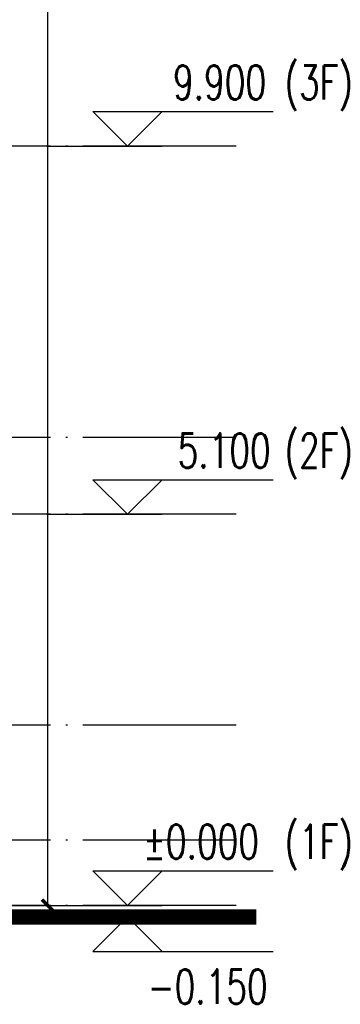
# Model space of a CAD drawing. Header units: millimetres. Extents: x 708158 to 1984082, y -168213 to -53.
# Tile 124 of 220: x 946917 to 951097, y -87247 to -74408. Entities that reach past the tile are written whole.
import ezdxf

# ---------------------------------------------------------------- set-up
doc = ezdxf.new("R2010")
doc.units = ezdxf.units.MM
doc.header["$LTSCALE"] = 1000
doc.linetypes.add('DOTE', pattern=[2.42, 2, -0.2, 0.02, -0.2])
doc.layers.get('0').update_dxf_attribs({"color": 8})
for name, color, linetype in [('A-AXIS', 1, 'DOTE'), ('DIM_ELEV', 3, 'Continuous'), ('PUB_DIM', 3, 'Continuous'), ('PUB_TEXT', 7, 'Continuous'), ('立面加粗', 5, 'Continuous')]:
    doc.layers.add(name, color=color, linetype=linetype)
doc.styles.add('_TCH_DIM', font='SIMPLEX', dxfattribs={"bigfont": 'GBCBIG'})
doc.styles.add('_TCH_DIM_T3', font='SIMPLEX', dxfattribs={"width": 0.705882, "bigfont": 'GBCBIG'})
doc.dimstyles.new('_TCH_ARCH&&150', dxfattribs={"dimtxt": 446.25, "dimasz": 150, "dimexe": 375, "dimexo": 450, "dimgap": 189.375, "dimtad": 1, "dimdec": 0, "dimzin": 0, "dimdsep": 46, "dimtxsty": '_TCH_DIM_T3', "dimblk": 'ARCHTICK', "dimcen": 0.09, "dimclrt": 7, "dimazin": 2, "dimtfac": 1, "dimtdec": 0, "dimtix": 1, "dimtmove": 2, "dimatfit": 3, "dimfxl": 1, "dimtolj": 1, "dimtzin": 0, "dimarcsym": 0})

# ---------------------------------------------------------------- blocks, each defined once
blk = doc.blocks.new('_ArchTick')
at = {"color": 0, "linetype": 'ByBlock', "const_width": 0.3}
blk.add_lwpolyline([(-0.5, -0.5), (0.5, 0.5)], dxfattribs=at)
blk = doc.blocks.new('*D731')
at = {"layer": 'Defpoints', "color": 0, "transparency": 16777216}
for p in [(944809, -37657), (947283, -37657), (944809, -85957)]:
    blk.add_point(p, dxfattribs=at)
at = {"layer": 'PUB_DIM', "color": 0, "lineweight": -2, "transparency": 16777216}
for p, q in [((945259, -37657), (947658, -37657)), ((947283, -85957), (947283, -37657)), ((945259, -85957), (947658, -85957))]:
    blk.add_line(p, q, dxfattribs=at)
at = {"layer": 'PUB_DIM', "color": 0, "lineweight": -2, "transparency": 16777216, "xscale": 150, "yscale": 150, "zscale": 150}
for p, rotation in [((947283, -37657), 90), ((947283, -85957), 270)]:
    blk.add_blockref('_ArchTick', p, dxfattribs=dict(at, rotation=rotation))
at = {"layer": 'PUB_DIM', "color": 7, "transparency": 16777216, "insert": (946870, -61807), "char_height": 446.2, "attachment_point": 5, "rotation": 90, "style": '_TCH_DIM_T3'}
blk.add_mtext('\\A1;48300', dxfattribs=at)

msp = doc.modelspace()

# ---------------------------------------------------------------- linework, layer by layer
at = {"layer": 'A-AXIS'}
for p, q in [((949740, -76056.7), (839134.6, -76056.7)), ((949740, -79856.7), (839134.6, -79856.7)), ((949740, -80856.7), (839134.6, -80856.7)), ((949740, -83606.7), (839134.6, -83606.7)), ((949740, -85106.7), (839134.6, -85106.7)), ((949740, -85956.7), (839134.6, -85956.7)), ((949740, -85956.7), (839134.6, -85956.7)), ((949740, -86106.7), (839134.6, -86106.7)), ((949740, -86106.7), (839134.6, -86106.7))]:
    msp.add_line(p, q, dxfattribs=at)
at = {"layer": 'DIM_ELEV'}
for p, q in [((948322.5, -76056.7), (947872.5, -75606.7)), ((947872.5, -75606.7), (950220, -75606.7)), ((948322.5, -76056.7), (948772.5, -75606.7)), ((947272.5, -76056.7), (948772.5, -76056.7)), ((948322.5, -80856.7), (947872.5, -80406.7)), ((947872.5, -80406.7), (950220, -80406.7)), ((948322.5, -80856.7), (948772.5, -80406.7)), ((947272.5, -80856.7), (948772.5, -80856.7)), ((948322.5, -85956.7), (947872.5, -85506.7)), ((947872.5, -85506.7), (950220, -85506.7)), ((948322.5, -85956.7), (948772.5, -85506.7)), ((947272.5, -85956.7), (948772.5, -85956.7)), ((947272.5, -86106.7), (948772.5, -86106.7)), ((948322.5, -86106.7), (947872.5, -86556.7)), ((948322.5, -86106.7), (948772.5, -86556.7)), ((947872.5, -86556.7), (950220, -86556.7))]:
    msp.add_line(p, q, dxfattribs=at)
at = {"layer": '立面加粗', "const_width": 200}
msp.add_lwpolyline([(841616.1, -86106.7), (950001.2, -86106.7)], dxfattribs=at)

# ---------------------------------------------------------------- texts
at = {"layer": 'PUB_TEXT', "style": '_TCH_DIM', "width": 0.705882}
for s, p in [('(3F)', (950370, -75449.2)), ('9.900', (948915, -75449.2)), ('5.100', (948975, -80249.2)), ('(2F)', (950370, -80249.2)), ('%%P0.000', (948525, -85349.2)), ('(1F)', (950370, -85349.2)), ('-0.150', (948585, -87239.2))]:
    msp.add_text(s, height=446.25, dxfattribs=at).set_placement(p)

# ---------------------------------------------------------------- dimensions: what is measured, and where the dimension line sits
at = {"layer": 'PUB_DIM'}
dim = msp.add_aligned_dim(p1=(944809.4, -85956.7), p2=(944809.4, -37656.7), distance=-2473.1, dimstyle='_TCH_ARCH&&150', dxfattribs=at)
dim.commit()
dim.dimension.update_dxf_attribs({"geometry": '*D731', "text_midpoint": (946870.1, -61806.7)})

doc.saveas('drawing.dxf')
